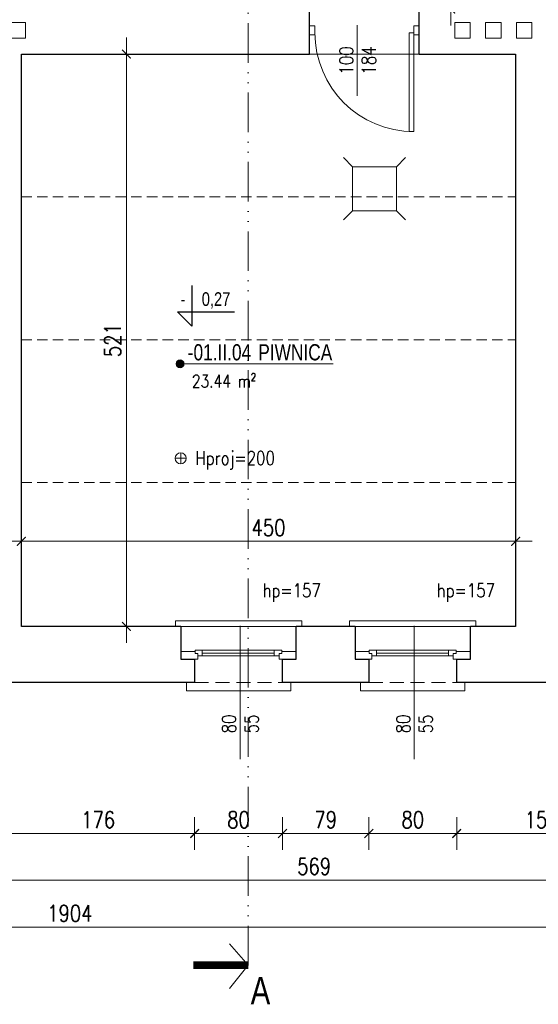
# Model space of a CAD drawing. Header units: millimetres. Extents: x 284606 to 569416, y -192995 to -95103.
# Tile 162 of 178: x 313775 to 314247, y -102523 to -101627. Entities that reach past the tile are written whole.
import ezdxf
from ezdxf.enums import TextEntityAlignment as Align

# ---------------------------------------------------------------- set-up
doc = ezdxf.new("R2010")
doc.units = ezdxf.units.MM
doc.linetypes.add('ACAD_ISO12W100', pattern=[21, 12, -3, 0, -3, 0, -3])
doc.linetypes.add('HIDDEN', pattern=[9.525, 6.35, -3.175])
doc.layers.get('0').update_dxf_attribs({"lineweight": 0})
for name, color, linetype, lineweight in [('!STR_Konstrukcja 0.20', 200, 'Continuous', 20), ('!STR_Konstrukcja 0.30', 64, 'Continuous', 30), ('!STR_Opisy 0.09', 8, 'Continuous', 9), ('!STR_Przerywana 0.09', 8, 'HIDDEN', 9), ('!STR_Stolarka drzwiowa', 30, 'Continuous', 15), ('!STR_Stolarka okienna', 72, 'Continuous', 15), ('!STR_Wymiarowanie', 254, 'Continuous', 9), ('EKO Opisy 0.09', 8, 'Continuous', 9), ('EKO przekroje', 82, 'Continuous', 13)]:
    doc.layers.add(name, color=color, linetype=linetype, lineweight=lineweight)
doc.layers.add('!STR_Obrysy pomieszczeń', color=215, linetype='Continuous', lineweight=9, plot=False)
doc.layers.add('!STR_Wentylacja', color=7, linetype='Continuous', lineweight=15, true_color=0x3399ff)
doc.layers.add('AB1 - OPISY', color=7, linetype='Continuous')
doc.styles.add('1_50', font='txt', dxfattribs={"width": 0.8})
doc.styles.add('AB_Arial', font='NirmalaS.ttf')
doc.styles.add('EKO 1-10', font='romans.shx', dxfattribs={"width": 0.8, "height": 15})
doc.styles.add('EKO 1-5', font='romans.shx', dxfattribs={"width": 0.8, "height": 10})
doc.dimstyles.new('EKO wymiar 1-10', dxfattribs={"dimtxt": 15, "dimasz": 8, "dimexe": 15, "dimexo": 15, "dimgap": 5, "dimtad": 1, "dimdec": 0, "dimtxsty": 'EKO 1-10', "dimblk": 'ARCHTICK', "dimcen": 10, "dimdle": 15, "dimclrd": 256, "dimclre": 256, "dimclrt": 256, "dimazin": 2, "dimtfac": 1, "dimtdec": 0, "dimtmove": 2, "dimatfit": 3, "dimldrblk": 'ARCHTICK', "dimfxl": 15, "dimfxlon": 1, "dimlwd": -1, "dimlwe": -1, "dimarcsym": 0})

# ---------------------------------------------------------------- blocks, each defined once
blk = doc.blocks.new('*U109')
at = {"layer": '!STR_Opisy 0.09', "linetype": 'Continuous'}
blk.add_line((0, 32.11), (0, -89.22), dxfattribs=at)
at = {"layer": '!STR_Opisy 0.09', "ltscale": 0.7, "style": 'EKO 1-5', "width": 0.8}
blk.add_attdef('WYS', text='', height=12.5, rotation=270, dxfattribs=at).set_placement((-10.53, 0), align=Align.MIDDLE_CENTER)
at = {"layer": '!STR_Opisy 0.09', "linetype": 'Continuous', "style": 'EKO 1-5', "width": 0.8}
blk.add_attdef('SZER', text='', height=12.5, rotation=270, dxfattribs=at).set_placement((0, 0), align=Align.BOTTOM_CENTER)
blk.add_attdef('HP=', (-20.48, -115.31), '', height=12.5, rotation=180, dxfattribs=at)
blk = doc.blocks.new('_ArchTick')
at = {"color": 0, "linetype": 'ByBlock', "const_width": 0.15}
blk.add_lwpolyline([(-0.5, -0.5), (0.5, 0.5)], dxfattribs=at)
blk = doc.blocks.new('*D980')
at = {"layer": '!STR_Wymiarowanie', "ltscale": 1.5, "transparency": 16777216}
for p, q in [((313776.74, -102086.9), (313776.74, -102116.9)), ((314226.74, -102086.9), (314226.74, -102116.9)), ((313761.74, -102101.9), (314241.74, -102101.9))]:
    blk.add_line(p, q, dxfattribs=at)
at = {"layer": 'Defpoints', "color": 0, "ltscale": 1.5, "transparency": 16777216}
for p in [(313776.74, -101658.36), (314226.74, -101658.36), (314226.74, -102101.9)]:
    blk.add_point(p, dxfattribs=at)
at = {"layer": '!STR_Wymiarowanie', "ltscale": 1.5, "transparency": 16777216, "xscale": 8, "yscale": 8, "zscale": 8, "rotation": 180}
blk.add_blockref('_ArchTick', (313776.74, -102101.9), dxfattribs=at)
at = {"layer": '!STR_Wymiarowanie', "ltscale": 1.5, "transparency": 16777216, "xscale": 8, "yscale": 8, "zscale": 8}
blk.add_blockref('_ArchTick', (314226.74, -102101.9), dxfattribs=at)
at = {"layer": '!STR_Wymiarowanie', "ltscale": 1.5, "transparency": 16777216, "insert": (314001.74, -102089.4), "char_height": 15, "attachment_point": 5, "style": 'EKO 1-10'}
blk.add_mtext('450', dxfattribs=at)
blk = doc.blocks.new('*D981')
at = {"layer": '!STR_Wymiarowanie', "ltscale": 1.5, "transparency": 16777216}
for p, q in [((313872.4, -101643.36), (313872.4, -102194.36)), ((313857.4, -101658.36), (313887.4, -101658.36)), ((313857.4, -102179.36), (313887.4, -102179.36))]:
    blk.add_line(p, q, dxfattribs=at)
at = {"layer": 'Defpoints', "color": 0, "ltscale": 1.5, "transparency": 16777216}
for p in [(313781.74, -101658.36), (313781.74, -102179.36), (313872.4, -102179.36)]:
    blk.add_point(p, dxfattribs=at)
at = {"layer": '!STR_Wymiarowanie', "ltscale": 1.5, "transparency": 16777216, "xscale": 8, "yscale": 8, "zscale": 8}
for p, rotation in [((313872.4, -101658.36), 90), ((313872.4, -102179.36), 270)]:
    blk.add_blockref('_ArchTick', p, dxfattribs=dict(at, rotation=rotation))
at = {"layer": '!STR_Wymiarowanie', "ltscale": 1.5, "transparency": 16777216, "insert": (313859.9, -101918.86), "char_height": 15, "attachment_point": 5, "rotation": 90, "style": 'EKO 1-10'}
blk.add_mtext('521', dxfattribs=at)
blk = doc.blocks.new('*U225')
at = {"layer": '!STR_Konstrukcja 0.20', "linetype": 'Continuous', "lineweight": 15}
for points in [[(8.12, 50.87), (0.62, 50.87), (0.62, 58.37), (95.62, 58.37), (95.62, 50.87), (88.12, 50.87)], [(-4.38, -0.13), (-9.38, -0.13), (-9.38, -5.13), (105.62, -5.13), (105.62, -0.13), (100.62, -0.13)]]:
    blk.add_lwpolyline(points, dxfattribs=at)
at = {"layer": '!STR_Konstrukcja 0.30', "ltscale": 2}
for points in [[(-4.38, -0.13), (-4.38, 29.68), (8.12, 29.68), (8.12, 50.87)], [(88.12, 50.87), (88.12, 29.68), (100.62, 29.68), (100.62, -0.13)]]:
    blk.add_lwpolyline(points, dxfattribs=at)
at = {"layer": '!STR_Przerywana 0.09', "ltscale": 2}
for points in [[(8.12, 50.87), (88.12, 50.87)], [(-4.38, -0.13), (100.62, -0.13)]]:
    blk.add_lwpolyline(points, dxfattribs=at)
at = {"layer": '!STR_Stolarka okienna', "ltscale": 0.3}
for points in [[(-4.38, 22.64), (-4.38, 29.68), (11.02, 29.68), (11.02, 24.55), (8.52, 24.55), (8.52, 22.64), (-4.38, 22.64)], [(100.62, 22.64), (100.62, 29.68), (85.05, 29.68), (85.05, 24.55), (87.55, 24.55), (87.55, 22.64), (100.62, 22.64)], [(87.55, 21.56), (87.55, 24.55), (85.05, 24.55), (85.05, 26.7), (11.02, 26.7), (11.02, 24.55), (8.52, 24.55), (8.52, 21.56), (87.55, 21.56)], [(15.12, 26.7), (15.12, 21.56)], [(80.62, 24.13), (15.12, 24.13)], [(80.62, 21.56), (80.62, 26.7)]]:
    blk.add_lwpolyline(points, dxfattribs=at)
blk = doc.blocks.new('*D970')
at = {"layer": '!STR_Wymiarowanie', "ltscale": 1.5, "transparency": 16777216}
for p, q in [((314167.68, -101433.36), (314167.68, -101632.36)), ((314182.68, -101448.36), (314152.68, -101448.36)), ((314182.68, -101617.36), (314152.68, -101617.36))]:
    blk.add_line(p, q, dxfattribs=at)
at = {"layer": 'Defpoints', "color": 0, "ltscale": 1.5, "transparency": 16777216}
for p in [(314211.07, -101448.36), (314167.68, -101617.36), (314211.07, -101617.36)]:
    blk.add_point(p, dxfattribs=at)
at = {"layer": '!STR_Wymiarowanie', "ltscale": 1.5, "transparency": 16777216, "xscale": 8, "yscale": 8, "zscale": 8}
for p, rotation in [((314167.68, -101448.36), 90), ((314167.68, -101617.36), 270)]:
    blk.add_blockref('_ArchTick', p, dxfattribs=dict(at, rotation=rotation))
at = {"layer": '!STR_Wymiarowanie', "ltscale": 1.5, "transparency": 16777216, "insert": (314155.18, -101532.86), "char_height": 15, "attachment_point": 5, "rotation": 90, "style": 'EKO 1-10'}
blk.add_mtext('169', dxfattribs=at)
blk = doc.blocks.new('przekroj')
at = {"layer": 'EKO przekroje', "const_width": 7}
blk.add_lwpolyline([(7038.9, 3119.78), (7088.9, 3119.78)], dxfattribs=at)
blk = doc.blocks.new('przekroje')
at = {"layer": 'EKO przekroje'}
blk.add_blockref('przekroj', (-7038.9, -3119.78), dxfattribs=at)
blk = doc.blocks.new('*D951')
at = {"layer": '!STR_Wymiarowanie', "ltscale": 1.5, "transparency": 16777216}
for p, q in [((313758.75, -102352.85), (313758.75, -102382.85)), ((313934.51, -102352.85), (313934.51, -102382.85)), ((313743.75, -102367.85), (313949.51, -102367.85))]:
    blk.add_line(p, q, dxfattribs=at)
at = {"layer": 'Defpoints', "color": 0, "ltscale": 1.5, "transparency": 16777216}
for p in [(313934.51, -102219.76), (313758.75, -102230.36), (313934.51, -102367.85)]:
    blk.add_point(p, dxfattribs=at)
at = {"layer": '!STR_Wymiarowanie', "ltscale": 1.5, "transparency": 16777216, "xscale": 8, "yscale": 8, "zscale": 8, "rotation": 180}
blk.add_blockref('_ArchTick', (313758.75, -102367.85), dxfattribs=at)
at = {"layer": '!STR_Wymiarowanie', "ltscale": 1.5, "transparency": 16777216, "xscale": 8, "yscale": 8, "zscale": 8}
blk.add_blockref('_ArchTick', (313934.51, -102367.85), dxfattribs=at)
at = {"layer": '!STR_Wymiarowanie', "ltscale": 1.5, "transparency": 16777216, "insert": (313846.63, -102355.35), "char_height": 15, "attachment_point": 5, "style": 'EKO 1-10'}
blk.add_mtext('176', dxfattribs=at)
blk = doc.blocks.new('*D952')
at = {"layer": '!STR_Wymiarowanie', "ltscale": 1.5, "transparency": 16777216}
for p, q in [((313934.51, -102352.85), (313934.51, -102382.85)), ((314014.51, -102352.85), (314014.51, -102382.85)), ((313919.51, -102367.85), (314029.51, -102367.85))]:
    blk.add_line(p, q, dxfattribs=at)
at = {"layer": 'Defpoints', "color": 0, "ltscale": 1.5, "transparency": 16777216}
for p in [(313934.51, -102219.76), (314014.51, -102219.76), (314014.51, -102367.85)]:
    blk.add_point(p, dxfattribs=at)
at = {"layer": '!STR_Wymiarowanie', "ltscale": 1.5, "transparency": 16777216, "xscale": 8, "yscale": 8, "zscale": 8, "rotation": 180}
blk.add_blockref('_ArchTick', (313934.51, -102367.85), dxfattribs=at)
at = {"layer": '!STR_Wymiarowanie', "ltscale": 1.5, "transparency": 16777216, "xscale": 8, "yscale": 8, "zscale": 8}
blk.add_blockref('_ArchTick', (314014.51, -102367.85), dxfattribs=at)
at = {"layer": '!STR_Wymiarowanie', "ltscale": 1.5, "transparency": 16777216, "insert": (313974.51, -102355.35), "char_height": 15, "attachment_point": 5, "style": 'EKO 1-10'}
blk.add_mtext('80', dxfattribs=at)
blk = doc.blocks.new('*D953')
at = {"layer": '!STR_Wymiarowanie', "ltscale": 1.5, "transparency": 16777216}
for p, q in [((314014.51, -102352.85), (314014.51, -102382.85)), ((314093.09, -102352.85), (314093.09, -102382.85)), ((313999.51, -102367.85), (314108.09, -102367.85))]:
    blk.add_line(p, q, dxfattribs=at)
at = {"layer": 'Defpoints', "color": 0, "ltscale": 1.5, "transparency": 16777216}
for p in [(314014.51, -102219.76), (314093.09, -102219.76), (314093.09, -102367.85)]:
    blk.add_point(p, dxfattribs=at)
at = {"layer": '!STR_Wymiarowanie', "ltscale": 1.5, "transparency": 16777216, "xscale": 8, "yscale": 8, "zscale": 8, "rotation": 180}
blk.add_blockref('_ArchTick', (314014.51, -102367.85), dxfattribs=at)
at = {"layer": '!STR_Wymiarowanie', "ltscale": 1.5, "transparency": 16777216, "xscale": 8, "yscale": 8, "zscale": 8}
blk.add_blockref('_ArchTick', (314093.09, -102367.85), dxfattribs=at)
at = {"layer": '!STR_Wymiarowanie', "ltscale": 1.5, "transparency": 16777216, "insert": (314053.8, -102355.35), "char_height": 15, "attachment_point": 5, "style": 'EKO 1-10'}
blk.add_mtext('79', dxfattribs=at)
blk = doc.blocks.new('*D954')
at = {"layer": '!STR_Wymiarowanie', "ltscale": 1.5, "transparency": 16777216}
for p, q in [((314093.09, -102352.85), (314093.09, -102382.85)), ((314173.09, -102352.85), (314173.09, -102382.85)), ((314078.09, -102367.85), (314188.09, -102367.85))]:
    blk.add_line(p, q, dxfattribs=at)
at = {"layer": 'Defpoints', "color": 0, "ltscale": 1.5, "transparency": 16777216}
for p in [(314093.09, -102219.76), (314173.09, -102219.76), (314173.09, -102367.85)]:
    blk.add_point(p, dxfattribs=at)
at = {"layer": '!STR_Wymiarowanie', "ltscale": 1.5, "transparency": 16777216, "xscale": 8, "yscale": 8, "zscale": 8, "rotation": 180}
blk.add_blockref('_ArchTick', (314093.09, -102367.85), dxfattribs=at)
at = {"layer": '!STR_Wymiarowanie', "ltscale": 1.5, "transparency": 16777216, "xscale": 8, "yscale": 8, "zscale": 8}
blk.add_blockref('_ArchTick', (314173.09, -102367.85), dxfattribs=at)
at = {"layer": '!STR_Wymiarowanie', "ltscale": 1.5, "transparency": 16777216, "insert": (314133.09, -102355.35), "char_height": 15, "attachment_point": 5, "style": 'EKO 1-10'}
blk.add_mtext('80', dxfattribs=at)
blk = doc.blocks.new('*D955')
at = {"layer": '!STR_Wymiarowanie', "ltscale": 1.5, "transparency": 16777216}
for p, q in [((314173.09, -102352.85), (314173.09, -102382.85)), ((314327.88, -102352.85), (314327.88, -102382.85)), ((314158.09, -102367.85), (314342.88, -102367.85))]:
    blk.add_line(p, q, dxfattribs=at)
at = {"layer": 'Defpoints', "color": 0, "ltscale": 1.5, "transparency": 16777216}
for p in [(314173.09, -102219.76), (314327.88, -102230.36), (314327.88, -102367.85)]:
    blk.add_point(p, dxfattribs=at)
at = {"layer": '!STR_Wymiarowanie', "ltscale": 1.5, "transparency": 16777216, "xscale": 8, "yscale": 8, "zscale": 8, "rotation": 180}
blk.add_blockref('_ArchTick', (314173.09, -102367.85), dxfattribs=at)
at = {"layer": '!STR_Wymiarowanie', "ltscale": 1.5, "transparency": 16777216, "xscale": 8, "yscale": 8, "zscale": 8}
blk.add_blockref('_ArchTick', (314327.88, -102367.85), dxfattribs=at)
at = {"layer": '!STR_Wymiarowanie', "ltscale": 1.5, "transparency": 16777216, "insert": (314250.48, -102355.35), "char_height": 15, "attachment_point": 5, "style": 'EKO 1-10'}
blk.add_mtext('155', dxfattribs=at)
blk = doc.blocks.new('*D961')
at = {"layer": '!STR_Wymiarowanie', "ltscale": 1.5, "transparency": 16777216}
for p, q in [((313758.75, -102395.33), (313758.75, -102425.33)), ((314327.88, -102395.33), (314327.88, -102425.33)), ((313743.75, -102410.33), (314342.88, -102410.33))]:
    blk.add_line(p, q, dxfattribs=at)
at = {"layer": 'Defpoints', "color": 0, "ltscale": 1.5, "transparency": 16777216}
for p in [(313758.75, -102230.36), (314327.88, -102230.36), (314327.88, -102410.33)]:
    blk.add_point(p, dxfattribs=at)
at = {"layer": '!STR_Wymiarowanie', "ltscale": 1.5, "transparency": 16777216, "xscale": 8, "yscale": 8, "zscale": 8, "rotation": 180}
blk.add_blockref('_ArchTick', (313758.75, -102410.33), dxfattribs=at)
at = {"layer": '!STR_Wymiarowanie', "ltscale": 1.5, "transparency": 16777216, "xscale": 8, "yscale": 8, "zscale": 8}
blk.add_blockref('_ArchTick', (314327.88, -102410.33), dxfattribs=at)
at = {"layer": '!STR_Wymiarowanie', "ltscale": 1.5, "transparency": 16777216, "insert": (314043.31, -102397.83), "char_height": 15, "attachment_point": 5, "style": 'EKO 1-10'}
blk.add_mtext('569', dxfattribs=at)
blk = doc.blocks.new('*D963')
at = {"layer": '!STR_Wymiarowanie', "ltscale": 1.5, "transparency": 16777216}
for p, q in [((312868.74, -102438), (312868.74, -102468)), ((314773.08, -102438), (314773.08, -102468)), ((314788.08, -102453), (312853.74, -102453))]:
    blk.add_line(p, q, dxfattribs=at)
at = {"layer": 'Defpoints', "color": 0, "ltscale": 1.5, "transparency": 16777216}
for p in [(312868.74, -102211.36), (314773.08, -102211.36), (312868.74, -102453)]:
    blk.add_point(p, dxfattribs=at)
at = {"layer": '!STR_Wymiarowanie', "ltscale": 1.5, "transparency": 16777216, "xscale": 8, "yscale": 8, "zscale": 8, "rotation": 180}
blk.add_blockref('_ArchTick', (312868.74, -102453), dxfattribs=at)
at = {"layer": '!STR_Wymiarowanie', "ltscale": 1.5, "transparency": 16777216, "xscale": 8, "yscale": 8, "zscale": 8}
blk.add_blockref('_ArchTick', (314773.08, -102453), dxfattribs=at)
at = {"layer": '!STR_Wymiarowanie', "ltscale": 1.5, "transparency": 16777216, "insert": (313820.91, -102440.5), "char_height": 15, "attachment_point": 5, "style": 'EKO 1-10'}
blk.add_mtext('1904', dxfattribs=at)
blk = doc.blocks.new('*U506')
at = {"ltscale": 0.3}
blk.add_hatch(color=256, dxfattribs=at).paths.add_polyline_path([(-0.91, 50, 1), (6.82, 50, 1)])
at = {"ltscale": 1.5}
blk.add_line((17.59, 50), (154.57, 50), dxfattribs=at)
at = {"ltscale": 0.3}
blk.add_lwpolyline([(17.59, 50), (2.95, 50)], dxfattribs=at)
blk.add_circle((2.95, 50), 3.86, dxfattribs=at)
at = {"ltscale": 1.5, "width": 0.8}
for tag, p, height, style in [('NR_POM.', (10.51, 53.45), 16, 'AB_Arial'), ('NAZWA_POMIESZCZENIA', (66.91, 53.45), 16, 'AB_Arial'), ('POSADZKA', (9.08, 4), 12.5, 'EKO 1-5')]:
    blk.add_attdef(tag, p, '', height=height, rotation=0, dxfattribs=dict(at, style=style))
at = {"ltscale": 1.5, "style": 'EKO 1-5', "width": 0.8}
blk.add_attdef('POWIERZCHNIA', text='', height=12.5, rotation=0, dxfattribs=at).set_placement((78.06, 22.91), align=Align.BOTTOM_RIGHT)
blk = doc.blocks.new('wysokosc2')
at = {"ltscale": 2}
for points in [[(-5.06, 0.04), (5.03, 0.04)], [(0, 5.1), (0, -5.1)]]:
    blk.add_lwpolyline(points, dxfattribs=at)
blk.add_circle((0, 0), 5.03, dxfattribs=at)
at = {"ltscale": 2, "style": 'EKO 1-5', "width": 0.8}
blk.add_attdef('WYS', (13.29, -6.01), '', height=12.5, dxfattribs=at)
blk = doc.blocks.new('*D996')
at = {"layer": '!STR_Wymiarowanie', "ltscale": 1.5, "transparency": 16777216}
for p, q in [((313776.74, -102086.9), (313776.74, -102116.9)), ((314226.74, -102086.9), (314226.74, -102116.9)), ((313761.74, -102101.9), (314241.74, -102101.9))]:
    blk.add_line(p, q, dxfattribs=at)
at = {"layer": 'Defpoints', "color": 0, "ltscale": 1.5, "transparency": 16777216}
for p in [(313776.74, -101658.36), (314226.74, -101658.36), (314226.74, -102101.9)]:
    blk.add_point(p, dxfattribs=at)
at = {"layer": '!STR_Wymiarowanie', "ltscale": 1.5, "transparency": 16777216, "xscale": 8, "yscale": 8, "zscale": 8, "rotation": 180}
blk.add_blockref('_ArchTick', (313776.74, -102101.9), dxfattribs=at)
at = {"layer": '!STR_Wymiarowanie', "ltscale": 1.5, "transparency": 16777216, "xscale": 8, "yscale": 8, "zscale": 8}
blk.add_blockref('_ArchTick', (314226.74, -102101.9), dxfattribs=at)
at = {"layer": '!STR_Wymiarowanie', "ltscale": 1.5, "transparency": 16777216, "insert": (314001.74, -102089.4), "char_height": 15, "attachment_point": 5, "style": 'EKO 1-10'}
blk.add_mtext('450', dxfattribs=at)
blk = doc.blocks.new('*U226')
at = {"layer": '!STR_Opisy 0.09', "linetype": 'Continuous'}
blk.add_line((-51.51, 6.91), (-51.51, -57.31), dxfattribs=at)
at = {"layer": '!STR_Stolarka drzwiowa'}
for points in [[(-90, 6.2), (-95, 6.2), (-95, -1.8), (-90, -1.8)], [(0, 0), (0, -90), (-4.38, -90), (-4.38, 0)], [(5, 6.2), (0, 6.2), (0, -1.8), (5, -1.8)]]:
    blk.add_lwpolyline(points, close=True, dxfattribs=at)
blk.add_arc((0, 0), 90, 180, 270, dxfattribs=at)
at = {"layer": '!STR_Opisy 0.09', "linetype": 'Continuous', "style": 'EKO 1-10', "width": 0.8}
blk.add_attdef('SZER', text='', height=12.5, rotation=90, dxfattribs=at).set_placement((-51.51, -25.2), align=Align.BOTTOM_CENTER)
at = {"layer": '!STR_Opisy 0.09', "ltscale": 0.7, "style": 'EKO 1-10', "width": 0.8}
blk.add_attdef('WYS', text='', height=12.5, rotation=90, dxfattribs=at).set_placement((-40.99, -25.2), align=Align.MIDDLE_CENTER)

msp = doc.modelspace()

# ---------------------------------------------------------------- linework, layer by layer
at = {"layer": '!STR_Konstrukcja 0.30', "ltscale": 1.5}
for p, q in [((314039.07, -101658.36), (314039.07, -101617.36)), ((314139.07, -101658.36), (314139.07, -101617.36))]:
    msp.add_line(p, q, dxfattribs=at)
for points in [[(313922.01, -102179.36), (313776.74, -102179.36), (313776.74, -101658.36), (314039.07, -101658.36)], [(314139.07, -101658.36), (314226.74, -101658.36), (314226.74, -102179.36), (314185.59, -102179.36)], [(314080.59, -102179.36), (314027.01, -102179.36)], [(313934.51, -102230.36), (313758.75, -102230.36), (313758.75, -102217.36), (313661.96, -102217.36)], [(314514.25, -102211.36), (314327.88, -102211.36), (314327.88, -102230.36), (314173.09, -102230.36)], [(314093.09, -102230.36), (314014.51, -102230.36)]]:
    msp.add_lwpolyline(points, dxfattribs=at)
at = {"layer": '!STR_Obrysy pomieszczeń', "ltscale": 0.3}
msp.add_lwpolyline([(313776.74, -101658.36), (314226.74, -101658.36), (314226.74, -102179.36), (313776.74, -102179.36)], close=True, dxfattribs=at)
at = {"layer": '!STR_Opisy 0.09'}
for points in [[(314078.28, -101760.89), (314069.99, -101752.6)], [(314118.28, -101760.89), (314126.57, -101752.6)], [(314078.28, -101760.89), (314078.29, -101801.01), (314118.29, -101801.01), (314118.28, -101760.89), (314078.28, -101760.89)], [(314078.29, -101801.01), (314070, -101809.3)], [(314118.29, -101801.01), (314126.57, -101809.3)]]:
    msp.add_lwpolyline(points, dxfattribs=at)
at = {"layer": '!STR_Przerywana 0.09', "ltscale": 1.5}
for p, q in [((313776.74, -101788.36), (314226.74, -101788.36)), ((313776.74, -101918.36), (314226.74, -101918.36)), ((313776.74, -102048.36), (314226.74, -102048.36))]:
    msp.add_line(p, q, dxfattribs=at)
at = {"layer": '!STR_Wentylacja', "ltscale": 1.5}
for points in [[(313766.41, -101629.77), (313766.41, -101643.77), (313780.41, -101643.77), (313780.41, -101629.77)], [(314171.45, -101629.77), (314171.45, -101643.77), (314185.45, -101643.77), (314185.45, -101629.77)], [(314199.45, -101629.77), (314199.45, -101643.77), (314213.45, -101643.77), (314213.45, -101629.77)], [(314227.45, -101629.77), (314227.45, -101643.77), (314241.45, -101643.77), (314241.45, -101629.77)]]:
    msp.add_lwpolyline(points, close=True, dxfattribs=at)
at = {"layer": '!STR_Wymiarowanie', "ltscale": 1.5}
msp.add_line((314039.07, -101658.36), (314139.07, -101658.36), dxfattribs=at)
at = {"layer": 'AB1 - OPISY', "color": 1}
for p, q in [((313931.96, -101869.07), (313931.95, -101906.18)), ((313918.83, -101893.06), (313970.68, -101893.08)), ((313918.83, -101893.06), (313931.95, -101906.18))]:
    msp.add_line(p, q, dxfattribs=at)
at = {"layer": 'EKO Opisy 0.09', "color": 133, "linetype": 'ACAD_ISO12W100', "ltscale": 3, "true_color": 0x4ddaea}
msp.add_lwpolyline([(313983.33, -102487.8), (313983.33, -101568.47), (314048.33, -101568.47), (314048.33, -100770.92)], dxfattribs=at)
at = {"layer": 'EKO Opisy 0.09', "linetype": 'ACAD_ISO12W100', "ltscale": 3}
msp.add_lwpolyline([(313966.3, -102468.43), (313983.33, -102487.8), (313966.3, -102508.86)], dxfattribs=at)
msp.add_lwpolyline([(313966.3, -102468.43), (313983.33, -102487.8), (313966.3, -102508.86)], dxfattribs=at)
msp.add_lwpolyline([(313966.3, -102468.43), (313983.33, -102487.8), (313966.3, -102508.86)], dxfattribs=at)

# ---------------------------------------------------------------- block references
at = {"layer": '!STR_Konstrukcja 0.30', "ltscale": 1.5, "rotation": 180}
for p in [(313975.83, -102268.11), (314134.41, -102268.11)]:
    msp.add_blockref('*U109', p, dxfattribs=at).add_auto_attribs({'SZER': '80', 'WYS': '55', 'HP=': 'hp=157'})
at = {"layer": '!STR_Konstrukcja 0.30', "ltscale": 1.5, "xscale": -1, "rotation": 180}
for p in [(313926.39, -102179.49), (314084.97, -102179.49)]:
    msp.add_blockref('*U225', p, dxfattribs=at)
at = {"layer": '!STR_Opisy 0.09'}
ref = msp.add_blockref('*U506', (313918.56, -101986.34), dxfattribs=dict(at, xscale=0.9199999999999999, yscale=0.9199999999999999, zscale=0.9199999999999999))
ref.add_attrib('NAZWA_POM', 'PIWNICA', (313992.45, -101937.17), dxfattribs={"layer": '0', "ltscale": 1.5, "height": 14.72, "rotation": 0, "style": 'AB_Arial', "width": 0.8})
ref.add_attrib('NUMER_POM', '-01.II.04', (313928.23, -101937.17), dxfattribs={"layer": '0', "ltscale": 1.5, "height": 14.72, "rotation": 0, "style": 'AB_Arial', "width": 0.8})
ref.add_attrib('R-SURF', '23.44 m²', dxfattribs={"layer": '0', "ltscale": 1.5, "height": 11.5, "rotation": 0, "style": 'EKO 1-5', "width": 0.8}).set_placement((313990.37, -101965.27), align=Align.BOTTOM_RIGHT)
msp.add_blockref('wysokosc2', (313921.87, -102026.31), dxfattribs=at).add_auto_attribs({'WYS': 'Hproj=200'})
at = {"layer": '!STR_Stolarka drzwiowa', "ltscale": 0.3}
msp.add_blockref('*U226', (314134.07, -101638.98), dxfattribs=at).add_auto_attribs({'WYS': '184', 'SZER': '100'})
at = {"layer": 'EKO Opisy 0.09', "rotation": 180}
msp.add_blockref('przekroje', (313983.33, -102487.8), dxfattribs=at)
msp.add_blockref('przekroje', (313983.33, -102487.8), dxfattribs=at)
msp.add_blockref('przekroje', (313983.33, -102487.8), dxfattribs=at)

# ---------------------------------------------------------------- texts
at = {"layer": '!STR_Opisy 0.09', "insert": (313921.68, -101875.14), "char_height": 12.5, "attachment_point": 1, "style": '1_50'}
msp.add_mtext_dynamic_manual_height_columns('-    0,27', width=94.7183, gutter_width=12.5, heights=[0], dxfattribs=at)
at = {"layer": 'EKO Opisy 0.09', "insert": (314003.37, -102523.34), "char_height": 25, "attachment_point": 9, "style": '1_50'}
msp.add_mtext_dynamic_manual_height_columns('A', width=119.5136, gutter_width=12.5, heights=[0], dxfattribs=at)

# ---------------------------------------------------------------- dimensions: what is measured, and where the dimension line sits
at = {"layer": '!STR_Wymiarowanie', "ltscale": 1.5}
for base, p1, p2, picture, middle in [((314167.68, -101617.36), (314211.07, -101448.36), (314211.07, -101617.36), '*D970', (314155.18, -101532.86)), ((313872.4, -102179.36), (313781.74, -101658.36), (313781.74, -102179.36), '*D981', (313859.9, -101918.86))]:
    dim = msp.add_linear_dim(base=base, p1=p1, p2=p2, angle=90, dimstyle='EKO wymiar 1-10', dxfattribs=at)
    dim.commit()
    dim.dimension.update_dxf_attribs({"geometry": picture, "text_midpoint": middle})
for base, p1, p2, picture, middle in [((314226.74, -102101.9), (313776.74, -101658.36), (314226.74, -101658.36), '*D980', (314001.74, -102089.4)), ((314226.74, -102101.9), (313776.74, -101658.36), (314226.74, -101658.36), '*D996', (314001.74, -102089.4)), ((312868.74, -102453), (314773.08, -102211.36), (312868.74, -102211.36), '*D963', (313820.91, -102440.5)), ((313934.51, -102367.85), (313758.75, -102230.36), (313934.51, -102219.76), '*D951', (313846.63, -102355.35)), ((314014.51, -102367.85), (313934.51, -102219.76), (314014.51, -102219.76), '*D952', (313974.51, -102355.35)), ((314093.09, -102367.85), (314014.51, -102219.76), (314093.09, -102219.76), '*D953', (314053.8, -102355.35)), ((314173.09, -102367.85), (314093.09, -102219.76), (314173.09, -102219.76), '*D954', (314133.09, -102355.35)), ((314327.88, -102367.85), (314173.09, -102219.76), (314327.88, -102230.36), '*D955', (314250.48, -102355.35)), ((314327.88, -102410.33), (313758.75, -102230.36), (314327.88, -102230.36), '*D961', (314043.31, -102397.83))]:
    dim = msp.add_linear_dim(base=base, p1=p1, p2=p2, dimstyle='EKO wymiar 1-10', dxfattribs=at)
    dim.commit()
    dim.dimension.update_dxf_attribs({"geometry": picture, "text_midpoint": middle})

doc.saveas('drawing.dxf')
